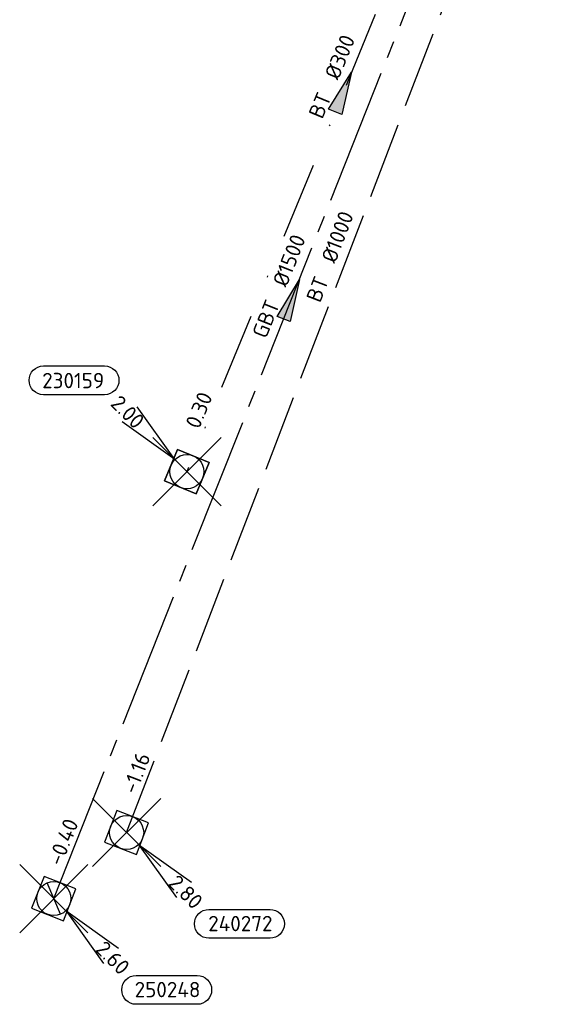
# Model space of a CAD drawing. Header units: metres. Extents: x 153343 to 157271, y 461673 to 467005.
# Tile 30 of 191: x 153495 to 153542, y 463972 to 464058. Entities that reach past the tile are written whole.
import ezdxf
from ezdxf.enums import TextEntityAlignment as Align

# ---------------------------------------------------------------- set-up
doc = ezdxf.new("R2010")
doc.units = ezdxf.units.M
doc.header["$LTSCALE"] = 0.75
doc.header["$PDMODE"] = 3
doc.header["$PDSIZE"] = 3
for name, pattern in [('RI-GWA_BETON', [22, 16, -2, 2, -2]), ('RI-HWA_BETON', [11.4, 9, -2.4]), ('RI-VWA_BETON', [19, 9, -5, 0, -5])]:
    doc.linetypes.add(name, pattern=pattern)
doc.layers.get('0').update_dxf_attribs({"lineweight": 25})
doc.layers.get('defpoints').update_dxf_attribs({"lineweight": 25})
for name, color, linetype, lineweight in [('B-OI-RI-GWA_PUTNUMMER-S @ 0.75', 11, 'Continuous', 25), ('B-OI-RI-GWA_STROOMRICHTING-S @ 0.75', 11, 'Continuous', 25), ('B-OI-RI-HWA_RIOOLPUT_INSPECTIEPUT-S', 151, 'Continuous', 25), ('B-OI-RI-HWA_STROOMRICHTING-S @ 0.75', 151, 'Continuous', 25), ('B-OI-RI-VWA_RIOOLPUT_INSPECTIEPUT_BETON-S', 33, 'Continuous', 25), ('B-OI-RI-VWA_STROOMRICHTING-S @ 0.75', 33, 'Continuous', 25)]:
    doc.layers.add(name, color=color, linetype=linetype, lineweight=lineweight)
for name, color, linetype in [('B-OI-RI-GWA_RIOOLPUT_INSPECTIEPUT-S @ 0.75', 11, 'Continuous'), ('B-OI-RI-GWA_TRANSPORTLEIDING_GEWAPEND BETON_1500-G', 11, 'RI-GWA_BETON'), ('B-OI-RI-HWA_PUTNUMMER-S @ 0.75', 151, 'Continuous'), ('B-OI-RI-HWA_TRANSPORTLEIDING_BETON_1000-G', 151, 'RI-HWA_BETON'), ('B-OI-RI-VWA_PUTNUMMER-S @ 0.75', 33, 'Continuous'), ('B-OI-RI-VWA_TRANSPORTLEIDING_BETON_300-G', 33, 'RI-VWA_BETON')]:
    doc.layers.add(name, color=color, linetype=linetype)
doc.layers.add('inspectieput', color=7, linetype='Continuous', plot=False)
doc.styles.add('NLCS-ISO', font='isocpeur.ttf')

# ---------------------------------------------------------------- blocks, each defined once
blk = doc.blocks.new('*U2173')
at = {"ltscale": 0.1}
blk.add_hatch(color=256, dxfattribs=at).paths.add_polyline_path([(2.5, 0), (-2.5, -0.83), (-2.5, 0.83)])
at = {"ltscale": 0.1, "flags": 128}
blk.add_lwpolyline([(2.5, 0), (-2.5, -0.83), (-2.5, 0.83)], close=True, dxfattribs=at)
at = {"ltscale": 0.1, "style": 'NLCS-ISO'}
for tag, p in [('BOBL', (-66.19, 0)), ('MAT', (-1, 0.5))]:
    blk.add_attdef(tag, text='', height=1.8, dxfattribs=at).set_placement(p, align=Align.BOTTOM_RIGHT)
for tag, p in [('DIA', (1, 0.5)), ('BOBR', (65.24, -0.04))]:
    blk.add_attdef(tag, text='', height=1.8, dxfattribs=at).set_placement(p, align=Align.BOTTOM_LEFT)
at = {"layer": 'defpoints', "ltscale": 0.1, "style": 'NLCS-ISO', "flags": 1}
blk.add_attdef('JVA', text='', height=1.8, dxfattribs=at).set_placement((0, -1), align=Align.TOP_CENTER)
blk = doc.blocks.new('*U2154')
at = {"ltscale": 0.1, "style": 'NLCS-ISO'}
for tag, p in [('BOBL', (-60.58, 0)), ('MAT', (-1, 0.5))]:
    blk.add_attdef(tag, text='', height=1.8, dxfattribs=at).set_placement(p, align=Align.BOTTOM_RIGHT)
for tag, p in [('DIA', (1, 0.5)), ('BOBR', (61.42, -0.03))]:
    blk.add_attdef(tag, text='', height=1.8, dxfattribs=at).set_placement(p, align=Align.BOTTOM_LEFT)
at = {"layer": 'defpoints', "ltscale": 0.1, "style": 'NLCS-ISO', "flags": 1}
blk.add_attdef('JVA', text='', height=1.8, dxfattribs=at).set_placement((0, -1), align=Align.TOP_CENTER)
blk = doc.blocks.new('*U2136')
at = {"ltscale": 0.1}
blk.add_hatch(color=256, dxfattribs=at).paths.add_polyline_path([(2.5, 0), (-2.5, -0.83), (-2.5, 0.83)])
at = {"ltscale": 0.1, "flags": 128}
blk.add_lwpolyline([(2.5, 0), (-2.5, -0.83), (-2.5, 0.83)], close=True, dxfattribs=at)
at = {"ltscale": 0.1, "style": 'NLCS-ISO'}
for tag, p in [('BOBL', (-38.76, 0)), ('MAT', (-1, 0.5))]:
    blk.add_attdef(tag, text='', height=1.8, dxfattribs=at).set_placement(p, align=Align.BOTTOM_RIGHT)
for tag, p in [('DIA', (1, 0.5)), ('BOBR', (37.81, -0.02))]:
    blk.add_attdef(tag, text='', height=1.8, dxfattribs=at).set_placement(p, align=Align.BOTTOM_LEFT)
at = {"layer": 'defpoints', "ltscale": 0.1, "style": 'NLCS-ISO', "flags": 1}
blk.add_attdef('JVA', text='', height=1.8, dxfattribs=at).set_placement((0, -1), align=Align.TOP_CENTER)
blk = doc.blocks.new('B-SRI-PUT_GWA-SO')
blk.add_line((-1.41, -1.41), (1.41, 1.41))
at = {"lineweight": -3, "flags": 128}
blk.add_lwpolyline([(2, -2), (2, 2), (-2, 2), (-2, -2)], close=True, dxfattribs=at)
at = {"lineweight": -3}
blk.add_circle((0, 0), 2, dxfattribs=at)
blk = doc.blocks.new('*U273')
for q in [(5.83, -7.6), (7.6, -5.83)]:
    blk.add_line((1.41, -1.41), q)
blk.add_lwpolyline([(16.81, -12.39), (9.65, -12.39, -1), (9.65, -9.01), (16.81, -9.01, -1)], format="xyb", close=True)
at = {"ltscale": 0.1, "style": 'NLCS-ISO'}
blk.add_attdef('PUTHGT', text='', height=1.8, rotation=315, dxfattribs=at).set_placement((5.39, -5.43), align=Align.MIDDLE_LEFT)
blk.add_attdef('PUTNR', text='', height=1.8, dxfattribs=at).set_placement((13.33, -8.87), align=Align.MIDDLE_CENTER)
blk = doc.blocks.new('B-SRI-PUT_HWA-SO')
at = {"lineweight": -3, "flags": 128}
blk.add_lwpolyline([(-2, -2), (2, -2), (2, 2), (-2, 2)], close=True, dxfattribs=at)
at = {"lineweight": -3}
blk.add_circle((0, 0), 2, dxfattribs=at)
blk = doc.blocks.new('*U247')
for q in [(5.83, -7.6), (7.6, -5.83)]:
    blk.add_line((1.41, -1.41), q)
blk.add_lwpolyline([(16.81, -12.39), (9.65, -12.39, -1), (9.65, -9.01), (16.81, -9.01, -1)], format="xyb", close=True)
at = {"ltscale": 0.1, "style": 'NLCS-ISO'}
blk.add_attdef('PUTHGT', text='', height=1.8, rotation=315, dxfattribs=at).set_placement((5.39, -5.43), align=Align.MIDDLE_LEFT)
blk.add_attdef('PUTNR', text='', height=1.8, dxfattribs=at).set_placement((13.33, -8.87), align=Align.MIDDLE_CENTER)
blk = doc.blocks.new('*U260')
for q in [(-5.83, 7.6), (-7.6, 5.83)]:
    blk.add_line((-1.41, 1.41), q)
blk.add_lwpolyline([(-16.81, 12.39), (-9.65, 12.39, -1), (-9.65, 9.01), (-16.81, 9.01, -1)], format="xyb", close=True)
at = {"ltscale": 0.1, "style": 'NLCS-ISO'}
blk.add_attdef('PUTNR', text='', height=1.8, dxfattribs=at).set_placement((-13.33, 10.67), align=Align.MIDDLE_CENTER)
blk.add_attdef('PUTHGT', text='', height=1.8, rotation=315, dxfattribs=at).set_placement((-8.44, 8.48), align=Align.MIDDLE_LEFT)
blk = doc.blocks.new('B-SRI-PUT_VWA-SO')
at = {"flags": 128}
blk.add_lwpolyline([(-2, 2), (2, 2), (2, -2), (-2, -2)], close=True, dxfattribs=at)
at = {"lineweight": -3, "flags": 128}
blk.add_lwpolyline([(2, -2), (2, 2), (-2, 2), (-2, -2)], close=True, dxfattribs=at)
at = {"lineweight": -3}
blk.add_circle((0, 0), 2, dxfattribs=at)

msp = doc.modelspace()

# ---------------------------------------------------------------- linework, layer by layer
at = {"layer": 'B-OI-RI-GWA_TRANSPORTLEIDING_GEWAPEND BETON_1500-G', "transparency": 33554610}
msp.add_line((153497.7, 463980.8), (153539.5, 464086.1), dxfattribs=at)
at = {"layer": 'B-OI-RI-HWA_TRANSPORTLEIDING_BETON_1000-G', "transparency": 33554610}
msp.add_line((153504.1, 463986.6), (153541.7, 464084.5), dxfattribs=at)
at = {"layer": 'B-OI-RI-VWA_TRANSPORTLEIDING_BETON_300-G', "transparency": 33554610}
msp.add_line((153536.9, 464085), (153509.4, 464018.3), dxfattribs=at)
at = {"layer": 'inspectieput', "color": 0, "transparency": 33554610}
for p in [(153509.4, 464018.3), (153504.1, 463986.6), (153497.7, 463980.8)]:
    msp.add_point(p, dxfattribs=at)

# ---------------------------------------------------------------- block references
at = {"layer": 'B-OI-RI-GWA_PUTNUMMER-S @ 0.75', "color": 0, "transparency": 33554610}
ref = msp.add_blockref('*U273', (153497.7, 463980.8), dxfattribs=dict(at, xscale=0.75, yscale=0.75, zscale=0.75))
ref.add_attrib('PUTNR', '250248', dxfattribs={"layer": '0', "ltscale": 0.1, "height": 1.35, "style": 'NLCS-ISO'}).set_placement((153507.7, 463972.8), align=Align.MIDDLE_CENTER)
ref.add_attrib('PUTHGT', '2.60', dxfattribs={"layer": '0', "ltscale": 0.1, "height": 1.35, "rotation": 315, "style": 'NLCS-ISO'}).set_placement((153501.741, 463976.729), align=Align.MIDDLE_LEFT)
at = {"layer": 'B-OI-RI-GWA_RIOOLPUT_INSPECTIEPUT-S @ 0.75', "color": 0, "transparency": 33554610, "xscale": 0.75, "yscale": 0.75, "zscale": 0.75, "rotation": 68.34884954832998}
msp.add_blockref('B-SRI-PUT_GWA-SO', (153497.7, 463980.8), dxfattribs=at)
at = {"layer": 'B-OI-RI-GWA_STROOMRICHTING-S @ 0.75', "color": 0, "transparency": 33554610, "xscale": 0.75, "yscale": 0.75, "zscale": 0.75, "rotation": 68.34884954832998}
msp.add_blockref('*U2173', (153518.6, 464033.45), dxfattribs=at).add_auto_attribs({'MAT': 'GBT', 'DIA': '%%c1500', 'BOBL': '-0.40', 'BOBR': '-1.00'})
at = {"layer": 'B-OI-RI-HWA_PUTNUMMER-S @ 0.75', "color": 0, "transparency": 33554610}
ref = msp.add_blockref('*U247', (153504.1, 463986.6), dxfattribs=dict(at, xscale=0.75, yscale=0.75, zscale=0.75))
ref.add_attrib('PUTNR', '240272', dxfattribs={"layer": '0', "ltscale": 0.1, "height": 1.35, "style": 'NLCS-ISO'}).set_placement((153514.1, 463978.6), align=Align.MIDDLE_CENTER)
ref.add_attrib('PUTHGT', '2.80', dxfattribs={"layer": '0', "ltscale": 0.1, "height": 1.35, "rotation": 315, "style": 'NLCS-ISO'}).set_placement((153508.141, 463982.529), align=Align.MIDDLE_LEFT)
at = {"layer": 'B-OI-RI-HWA_RIOOLPUT_INSPECTIEPUT-S', "transparency": 33554610, "xscale": 0.75, "yscale": 0.75, "zscale": 0.75, "rotation": 68.98994638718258}
msp.add_blockref('B-SRI-PUT_HWA-SO', (153504.1, 463986.6), dxfattribs=at)
at = {"layer": 'B-OI-RI-HWA_STROOMRICHTING-S @ 0.75', "color": 0, "transparency": 33554610, "xscale": 0.75, "yscale": 0.75, "zscale": 0.75, "rotation": 68.98994638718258}
msp.add_blockref('*U2154', (153522.9, 464035.55), dxfattribs=at).add_auto_attribs({'MAT': 'BT', 'DIA': '%%c1000', 'BOBL': '-1.16', 'BOBR': '-1.16'})
at = {"layer": 'B-OI-RI-VWA_PUTNUMMER-S @ 0.75', "color": 0, "transparency": 33554610, "xscale": 0.75, "yscale": 0.75, "zscale": 0.75}
msp.add_blockref('*U260', (153509.4, 464018.3), dxfattribs=at).add_auto_attribs({'PUTNR': '230159', 'PUTHGT': '2.00'})
at = {"layer": 'B-OI-RI-VWA_RIOOLPUT_INSPECTIEPUT_BETON-S', "transparency": 33554610, "xscale": 0.75, "yscale": 0.75, "zscale": 0.75, "rotation": 67.59394707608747}
msp.add_blockref('B-SRI-PUT_VWA-SO', (153509.4, 464018.3), dxfattribs=at)
at = {"layer": 'B-OI-RI-VWA_STROOMRICHTING-S @ 0.75', "color": 0, "transparency": 33554610, "xscale": 0.75, "yscale": 0.75, "zscale": 0.75, "rotation": 67.59394707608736}
msp.add_blockref('*U2136', (153523.15, 464051.65), dxfattribs=at).add_auto_attribs({'MAT': 'BT', 'DIA': '%%c300', 'BOBL': '0.30', 'BOBR': '0.01'})

doc.saveas('drawing.dxf')
